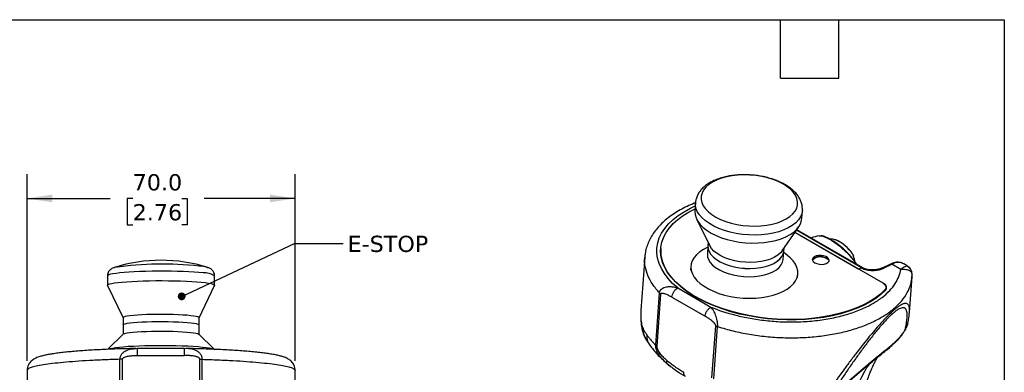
# Model space of a CAD drawing. Header units: millimetres. Extents: x 13 to 546, y 13 to 419.
# Tile 24 of 24: x 289 to 546, y 327 to 419. Entities that reach past the tile are written whole.
import ezdxf

# ---------------------------------------------------------------- set-up
doc = ezdxf.new("R2010")
doc.units = ezdxf.units.MM
doc.header["$LTSCALE"] = 2
doc.linetypes.add('SLD-Solid', pattern=[0])
doc.layers.add('DIMENSIONS', color=140, linetype='SLD-Solid', lineweight=25)
doc.layers.add('TEXT', color=140, linetype='SLD-Solid', lineweight=25)
doc.styles.add('SLDTEXTSTYLE0', font='VERDANA.TTF')
doc.styles.get("Standard").update_dxf_attribs({"font": 'VERDANA.TTF'})
doc.dimstyles.new('SLDDIMSTYLE1', dxfattribs={"dimtxt": 4.316016, "dimasz": 6.604, "dimexe": 0, "dimexo": 0.0625, "dimgap": 1.079004, "dimtad": 0, "dimtih": 1, "dimtoh": 1, "dimrnd": 1e-09, "dimzin": 4, "dimdsep": 46, "dimtxsty": 'SLDTEXTSTYLE0', "dimsah": 1, "dimcen": 0.09, "dimadec": 0, "dimazin": 1, "dimtfac": 1, "dimtofl": 0, "dimtmove": 0, "dimatfit": 3, "dimfxl": 0, "dimfrac": 2, "dimtolj": 1, "dimtzin": 12, "dimarcsym": 0})
doc.dimstyles.new('SLDDIMSTYLE2', dxfattribs={"dimtxt": 0.18, "dimasz": 2.032, "dimexe": 0, "dimexo": 0.0625, "dimgap": 0, "dimtad": 0, "dimtih": 1, "dimtoh": 1, "dimdec": 0, "dimrnd": 1e-09, "dimzin": 0, "dimdsep": 46, "dimtxsty": 'Standard', "dimblk1": 'DOT', "dimblk2": 'DOT', "dimsah": 1, "dimcen": 0.09, "dimadec": 0, "dimazin": 0, "dimtfac": 2.032, "dimtdec": 0, "dimtofl": 0, "dimtmove": 0, "dimatfit": 3, "dimldrblk": 'DOT', "dimfxl": 0, "dimfrac": 2, "dimtolj": 1, "dimtzin": 0, "dimarcsym": 0})

# ---------------------------------------------------------------- blocks, each defined once
blk = doc.blocks.new('_D_5')
at = {"layer": 'DIMENSIONS'}
for p, q in [((290.88, 330.06), (290.88, 378.78)), ((360.88, 330.06), (360.88, 378.78)), ((290.88, 372.43), (312.6, 372.43)), ((318.45, 372.43), (317, 372.43)), ((317, 372.43), (317, 365.57)), ((331.27, 372.43), (332.72, 372.43)), ((332.72, 372.43), (332.72, 365.57)), ((360.88, 372.43), (337.12, 372.43)), ((317, 365.57), (318.45, 365.57)), ((332.72, 365.57), (331.27, 365.57))]:
    blk.add_line(p, q, dxfattribs=at)
for points in [[(290.88, 372.43), (297.49, 371.41), (297.49, 373.44)], [(360.88, 372.43), (354.28, 373.44), (354.28, 371.41)]]:
    blk.add_solid(points, dxfattribs=at)
at = {"layer": 'DIMENSIONS', "char_height": 4.233, "attachment_point": 1, "style": 'SLDTEXTSTYLE0'}
for s, insert in [('70.0', (318.45, 378.77)), ('2.76', (318.45, 370.95))]:
    blk.add_mtext(s, dxfattribs=dict(at, insert=insert))
blk = doc.blocks.new('_Dot')
at = {"color": 0, "linetype": 'ByBlock', "lineweight": -2}
blk.add_line((-0.5, 0), (-1, 0), dxfattribs=at)
at = {"color": 0, "linetype": 'ByBlock', "const_width": 0.5}
blk.add_lwpolyline([(-0.25, 0, 1), (0.25, 0, 1)], format="xyb", close=True, dxfattribs=at)

msp = doc.modelspace()

# ---------------------------------------------------------------- linework, layer by layer
for p, q in [((465.438, 371.291), (465.286, 369.192)), ((493.212, 367.165), (493.364, 369.264)), ((465.752, 366.981), (469.157, 360.113)), ((488.07, 358.74), (492.431, 365.044)), ((491.429, 363.596), (514.333, 350.374)), ((491.429, 363.596), (508.109, 353.967)), ((508.798, 354.296), (491.788, 364.115)), ((509.147, 354.31), (491.895, 364.269)), ((468.709, 360.094), (468.553, 357.946)), ((468.769, 360.895), (468.712, 360.105)), ((456.353, 358.53), (456.343, 358.477)), ((456.375, 359.07), (456.357, 358.178)), ((456.396, 359.367), (456.375, 359.07)), ((468.683, 359.738), (467.534, 359.083)), ((488.351, 356.509), (488.5, 358.568)), ((489.523, 357.487), (488.481, 358.301)), ((488.51, 358.668), (488.567, 359.458)), ((452.188, 357.072), (451.177, 343.146)), ((516.366, 355.299), (514.185, 354.261)), ((514.578, 354.218), (516.759, 355.256)), ((519.092, 353.909), (516.759, 355.256)), ((520.747, 354.845), (519.827, 355.376)), ((313.668, 354.39), (313.835, 354.439)), ((464.238, 354.781), (464.162, 353.745)), ((492.089, 351.718), (492.164, 352.754)), ((508.8, 354.297), (508.109, 353.967)), ((508.798, 354.296), (508.109, 353.967)), ((514.483, 350.288), (508.109, 353.967)), ((520.723, 354.847), (520.745, 354.842)), ((521.98, 352.575), (522.024, 352.379)), ((522.008, 352.577), (522.009, 352.855)), ((311.86, 352.212), (311.86, 349.749)), ((339.86, 349.749), (339.86, 352.212)), ((514.482, 350.282), (514.483, 350.288)), ((521.334, 342.771), (522.005, 352.004)), ((311.872, 349.698), (315.935, 341.263)), ((335.785, 341.263), (339.848, 349.698)), ((455.047, 334.131), (456.035, 347.749)), ((455.412, 333.848), (456.401, 347.466)), ((460.821, 349.052), (469.494, 344.045)), ((514.89, 348.277), (514.909, 348.536)), ((515.189, 348.855), (515.211, 349.152)), ((459.289, 346.683), (467.962, 341.676)), ((521.305, 342.475), (521.329, 342.772)), ((315.935, 341.281), (315.935, 339.433)), ((335.785, 339.479), (335.785, 341.281)), ((315.986, 336.99), (311.999, 333.033)), ((315.948, 339.434), (315.948, 336.952)), ((339.746, 333.034), (335.76, 336.99)), ((335.798, 336.952), (335.798, 339.434)), ((469.739, 325.578), (470.727, 339.196)), ((470.241, 325.36), (471.229, 338.978)), ((452.3, 335.943), (453.707, 333.816)), ((516.703, 334.013), (517.843, 335.09)), ((319.781, 333.235), (318.636, 333.198)), ((318.637, 333.177), (319.299, 333.217)), ((332.022, 333.252), (319.726, 333.252)), ((319.75, 333.197), (319.75, 333.225)), ((332.977, 333.192), (331.983, 333.235)), ((332.015, 333.197), (332.015, 333.225)), ((333.145, 333.183), (332.465, 333.22)), ((315.138, 314.443), (315.139, 330.421)), ((315.752, 314.451), (315.753, 330.43)), ((319.75, 331.426), (332.015, 331.426)), ((336.012, 314.451), (336.012, 330.43)), ((336.626, 314.443), (336.626, 330.421)), ((458.957, 328.54), (458.086, 329.244)), ((290.882, 327.518), (290.882, 324.039)), ((360.882, 324.022), (360.882, 327.518)), ((458.182, 329.155), (458.952, 328.534)), ((502.723, 322.26), (510.04, 328.528)), ((503.147, 322.804), (510.463, 329.072)), ((510.463, 329.072), (510.039, 328.529))]:
    msp.add_line(p, q)
at = {"flags": 128}
for points in [[(480.982, 365.214), (482.54, 365.28), (484.051, 365.451), (485.49, 365.724), (486.834, 366.094), (488.064, 366.555), (489.159, 367.1), (490.101, 367.721), (490.877, 368.407), (491.474, 369.149), (491.882, 369.933), (492.095, 370.749), (492.109, 371.582), (491.926, 372.42), (491.546, 373.25), (490.977, 374.058), (490.227, 374.832), (489.308, 375.56), (488.235, 376.229), (487.024, 376.831), (485.695, 377.354), (484.269, 377.791), (482.767, 378.135), (481.215, 378.381), (479.635, 378.524), (478.054, 378.562), (476.496, 378.495), (474.986, 378.324), (473.547, 378.052), (472.202, 377.682), (470.972, 377.221), (469.878, 376.676), (468.935, 376.055), (468.159, 375.368), (467.563, 374.627), (467.155, 373.842), (466.941, 373.027), (466.927, 372.194), (467.111, 371.356), (467.49, 370.526), (468.059, 369.718), (468.809, 368.944), (469.728, 368.216), (470.801, 367.546), (472.012, 366.945), (473.341, 366.422), (474.767, 365.985), (476.269, 365.641), (477.821, 365.395), (479.401, 365.252), (480.982, 365.214)], [(460.821, 349.052), (459.481, 350.262), (458.318, 351.515), (457.338, 352.803), (456.548, 354.119), (455.954, 355.454), (455.558, 356.798), (455.364, 358.145), (455.372, 359.485), (455.582, 360.81), (455.994, 362.111), (456.604, 363.38), (457.41, 364.609), (458.404, 365.791), (459.582, 366.917), (460.936, 367.981), (462.457, 368.975), (464.135, 369.894), (465.379, 370.481)], [(481.023, 362.881), (479.371, 362.918), (477.718, 363.058), (476.089, 363.3), (474.507, 363.64), (472.993, 364.073), (471.57, 364.592), (470.256, 365.192), (469.07, 365.863), (468.03, 366.596), (467.149, 367.381), (466.441, 368.206), (465.914, 369.061), (465.576, 369.932), (465.433, 370.809), (465.437, 371.284)], [(515.057, 348.445), (513.867, 347.351), (512.503, 346.32), (510.975, 345.359), (509.292, 344.474), (507.466, 343.672), (505.508, 342.957), (503.432, 342.335), (501.25, 341.808), (498.977, 341.381), (496.628, 341.057), (494.218, 340.837), (491.762, 340.723), (489.278, 340.716), (486.78, 340.815), (484.286, 341.02), (481.811, 341.331), (479.372, 341.743), (476.984, 342.256), (474.664, 342.866), (472.425, 343.568), (470.284, 344.359), (468.254, 345.232), (466.347, 346.183), (464.577, 347.205), (462.955, 348.291), (461.492, 349.434), (460.197, 350.628), (459.078, 351.863), (458.143, 353.133), (457.399, 354.428), (456.849, 355.741), (456.497, 357.062), (456.346, 358.384), (456.397, 359.697), (456.649, 360.993), (457.101, 362.264), (457.75, 363.5), (458.591, 364.695), (459.62, 365.841), (460.828, 366.929), (462.21, 367.953), (463.754, 368.907), (465.324, 369.722)], [(514.909, 348.536), (513.724, 347.444), (512.366, 346.415), (510.845, 345.455), (509.169, 344.572), (507.349, 343.771), (505.398, 343.058), (503.328, 342.436), (501.154, 341.91), (498.888, 341.483), (496.545, 341.158), (494.142, 340.938), (491.694, 340.824), (489.216, 340.815), (486.726, 340.914), (484.238, 341.118), (481.77, 341.427), (479.337, 341.838), (476.956, 342.349), (474.642, 342.957), (472.409, 343.657), (470.274, 344.445), (468.249, 345.316), (466.347, 346.264), (464.582, 347.283), (462.965, 348.366), (461.506, 349.507), (460.215, 350.697), (459.099, 351.929), (458.168, 353.196), (457.426, 354.487), (456.878, 355.796), (456.529, 357.114), (456.38, 358.432), (456.432, 359.742), (456.685, 361.034), (457.137, 362.301), (457.785, 363.534), (458.626, 364.725), (459.653, 365.867), (460.861, 366.952), (462.24, 367.972), (463.782, 368.922), (465.324, 369.722)], [(465.286, 369.192), (465.279, 369.086), (465.338, 368.211), (465.593, 367.336), (466.039, 366.472), (466.67, 365.633), (467.478, 364.83), (468.452, 364.073), (469.577, 363.374), (470.837, 362.742), (472.216, 362.187), (473.694, 361.716), (475.249, 361.336), (476.861, 361.051), (478.506, 360.867), (480.161, 360.785), (481.804, 360.807), (483.411, 360.933), (484.959, 361.16), (486.428, 361.486), (487.795, 361.906), (489.043, 362.414), (490.153, 363.002), (491.11, 363.664), (491.9, 364.389), (492.513, 365.167), (492.94, 365.987), (493.174, 366.838), (493.212, 367.165)], [(493.367, 369.299), (493.217, 368.449), (492.872, 367.614), (492.339, 366.816), (491.623, 366.067), (490.736, 365.378), (489.69, 364.756), (488.5, 364.213), (487.182, 363.754), (485.755, 363.388), (484.238, 363.117), (482.654, 362.948), (481.023, 362.881)], [(497.744, 362.68), (498.098, 362.692), (498.168, 362.686)], [(498.168, 362.686), (498.668, 362.586), (499.348, 362.347), (500.119, 361.979), (500.96, 361.493), (501.848, 360.903), (502.759, 360.225), (503.667, 359.477), (504.549, 358.68), (505.38, 357.854), (506.138, 357.024), (506.801, 356.211), (507.352, 355.437), (507.445, 355.293)], [(468.718, 360.194), (468.705, 360.034), (468.769, 359.286), (469.033, 358.541), (469.491, 357.813), (470.136, 357.116), (470.953, 356.466), (471.925, 355.875), (473.034, 355.354), (474.256, 354.916), (475.567, 354.569), (476.939, 354.319), (478.346, 354.173), (479.758, 354.132), (481.147, 354.198), (482.483, 354.37), (483.741, 354.643), (484.895, 355.013), (485.92, 355.471), (486.797, 356.009), (487.507, 356.616), (488.036, 357.278), (488.373, 357.984), (488.507, 358.657)], [(468.712, 360.105), (468.708, 360.044), (468.771, 359.297), (469.035, 358.552), (469.494, 357.824), (470.138, 357.127), (470.955, 356.477), (471.928, 355.885), (473.037, 355.365), (474.259, 354.927), (475.569, 354.58), (476.942, 354.33), (478.349, 354.184), (479.761, 354.143), (481.149, 354.209), (482.486, 354.38), (483.744, 354.654), (484.898, 355.024), (485.923, 355.482), (486.8, 356.02), (487.51, 356.627), (488.038, 357.289), (488.375, 357.995), (488.51, 358.668)], [(488.07, 358.74), (487.624, 358.202), (486.914, 357.595), (486.037, 357.057), (485.012, 356.599), (483.858, 356.229), (482.6, 355.956), (481.264, 355.784), (479.875, 355.718), (478.463, 355.759), (477.056, 355.906), (475.684, 356.155), (474.373, 356.503), (473.151, 356.941), (472.042, 357.461), (471.07, 358.052), (470.253, 358.703), (469.608, 359.399), (469.157, 360.113)], [(488.07, 358.74), (487.624, 358.202), (486.914, 357.595), (486.037, 357.057), (485.012, 356.599), (483.858, 356.229), (482.6, 355.956), (481.264, 355.784), (479.875, 355.718), (478.463, 355.759), (477.056, 355.906), (475.684, 356.155), (474.373, 356.503), (473.151, 356.941), (472.042, 357.461), (471.07, 358.052), (470.253, 358.703), (469.608, 359.399), (469.157, 360.113)], [(465.731, 357.744), (465.073, 356.978), (464.599, 356.168), (464.316, 355.323), (464.228, 354.457), (464.336, 353.581), (464.639, 352.708), (465.132, 351.849), (465.808, 351.018), (466.659, 350.225), (467.671, 349.482), (468.832, 348.799), (470.124, 348.186), (471.529, 347.651), (473.028, 347.202), (474.6, 346.845), (476.222, 346.585), (477.872, 346.426), (479.526, 346.371), (481.162, 346.419), (482.756, 346.57), (484.287, 346.822), (485.732, 347.172), (487.071, 347.614), (488.286, 348.143), (489.359, 348.751), (490.276, 349.429), (491.023, 350.168), (491.59, 350.957), (491.969, 351.787), (492.155, 352.643), (492.144, 353.516), (491.939, 354.392), (491.54, 355.26), (490.954, 356.106), (490.189, 356.92), (489.523, 357.487)], [(467.534, 359.083), (466.564, 358.454), (465.731, 357.744)], [(468.553, 357.946), (468.598, 357.208), (468.844, 356.462), (469.285, 355.731), (469.912, 355.031), (470.714, 354.376), (471.673, 353.779), (472.77, 353.252), (473.982, 352.805), (475.286, 352.449), (476.654, 352.19), (478.059, 352.034), (479.471, 351.983), (480.863, 352.039), (482.206, 352.201), (483.472, 352.465), (484.637, 352.826), (485.675, 353.277), (486.566, 353.808), (487.292, 354.409), (487.839, 355.067), (488.194, 355.769), (488.35, 356.5), (488.351, 356.509)], [(496.6, 355.642), (497.128, 355.411), (497.746, 355.265), (498.4, 355.218), (499.032, 355.275), (499.586, 355.43), (500.012, 355.669), (500.272, 355.972), (500.344, 356.311), (500.221, 356.656), (499.914, 356.977), (499.451, 357.244), (498.871, 357.435), (498.228, 357.532), (497.578, 357.527), (496.978, 357.42), (496.483, 357.221), (496.136, 356.947), (495.968, 356.622), (495.993, 356.277), (496.211, 355.94), (496.6, 355.642)], [(506.479, 357.85), (506.552, 357.717), (506.673, 357.458)], [(495.963, 356.39), (496.114, 356.65), (496.461, 356.924), (496.957, 357.123), (497.556, 357.23), (498.206, 357.235), (498.85, 357.138), (499.429, 356.947), (499.893, 356.679), (500.2, 356.359), (500.315, 356.074)], [(495.979, 356.323), (496.171, 356.577), (496.574, 356.844)], [(336.825, 352.97), (335.719, 353.078), (334.474, 353.174), (333.108, 353.256), (331.641, 353.323), (330.092, 353.375), (328.484, 353.41), (326.839, 353.429), (325.181, 353.431), (323.531, 353.415), (321.915, 353.383), (320.354, 353.334), (318.87, 353.269), (317.485, 353.19), (316.217, 353.096), (315.084, 352.991), (314.102, 352.874), (313.286, 352.748), (312.646, 352.615), (312.192, 352.476), (311.929, 352.333), (311.86, 352.212)], [(337.881, 354.44), (337.952, 354.421), (338.052, 354.39)], [(311.872, 349.698), (311.877, 349.808), (312.055, 349.952), (312.428, 350.093), (312.989, 350.229), (313.73, 350.358), (314.642, 350.479), (315.712, 350.59), (316.923, 350.688), (318.261, 350.774), (319.705, 350.845), (321.235, 350.901), (322.83, 350.94), (324.468, 350.963), (326.126, 350.969), (327.779, 350.958), (329.406, 350.929), (330.983, 350.885), (332.488, 350.824), (333.9, 350.748), (335.199, 350.658), (336.367, 350.555), (337.388, 350.441), (338.246, 350.318), (338.931, 350.186), (339.433, 350.048), (339.743, 349.906), (339.859, 349.762), (339.848, 349.698)], [(514.333, 350.374), (514.635, 350.173), (514.879, 349.952), (515.06, 349.718), (515.172, 349.475), (515.213, 349.229), (515.182, 348.987), (515.079, 348.754), (514.909, 348.536)], [(515.057, 348.445), (515.229, 348.664), (515.332, 348.897), (515.363, 349.14), (515.323, 349.386), (515.211, 349.63), (515.03, 349.865), (514.786, 350.086), (514.483, 350.288)], [(335.785, 341.281), (335.736, 341.368), (335.495, 341.489), (335.057, 341.607), (334.433, 341.717), (333.634, 341.819), (332.676, 341.91), (331.58, 341.988), (330.368, 342.052), (329.063, 342.1), (327.694, 342.132), (326.287, 342.146), (324.872, 342.142), (323.476, 342.121), (322.129, 342.083), (320.858, 342.029), (319.689, 341.959), (318.646, 341.875), (317.749, 341.78), (317.018, 341.674), (316.466, 341.561), (316.106, 341.441), (315.944, 341.319), (315.935, 341.281)], [(335.785, 341.281), (335.736, 341.368), (335.495, 341.489), (335.057, 341.607), (334.433, 341.717), (333.634, 341.819), (332.676, 341.91), (331.58, 341.988), (330.368, 342.052), (329.063, 342.1), (327.694, 342.132), (326.287, 342.146), (324.872, 342.142), (323.476, 342.121), (322.129, 342.083), (320.858, 342.029), (319.689, 341.959), (318.646, 341.875), (317.749, 341.78), (317.018, 341.674), (316.466, 341.561), (316.106, 341.441), (315.944, 341.319), (315.935, 341.281)], [(315.948, 339.389), (315.944, 339.47), (316.106, 339.593), (316.466, 339.712), (317.018, 339.826), (317.749, 339.932), (318.646, 340.027), (319.689, 340.11), (320.858, 340.18), (322.129, 340.235), (323.476, 340.273), (324.872, 340.294), (326.287, 340.297), (327.694, 340.283), (329.063, 340.252), (330.368, 340.204), (331.58, 340.14), (332.676, 340.062), (333.634, 339.971), (334.433, 339.869), (335.057, 339.758), (335.495, 339.641), (335.736, 339.519), (335.785, 339.433)], [(315.948, 339.434), (315.957, 339.472), (316.119, 339.594), (316.479, 339.714), (317.031, 339.827), (317.762, 339.933), (318.659, 340.028), (319.702, 340.112), (320.871, 340.182), (322.142, 340.236), (323.489, 340.274), (324.885, 340.295), (326.3, 340.299), (327.707, 340.285), (329.076, 340.253), (330.381, 340.205), (331.593, 340.141), (332.689, 340.063), (333.647, 339.972), (334.446, 339.87), (335.07, 339.76), (335.507, 339.642), (335.749, 339.521), (335.798, 339.434)], [(315.986, 336.99), (316.095, 337.063), (316.437, 337.182)], [(316.437, 337.182), (316.972, 337.297), (317.687, 337.403), (318.569, 337.5), (319.6, 337.584), (320.758, 337.655), (322.02, 337.711), (323.361, 337.751), (324.753, 337.773), (326.168, 337.779), (327.577, 337.766), (328.951, 337.736), (330.263, 337.69), (331.485, 337.627), (332.593, 337.551), (333.564, 337.461), (334.378, 337.36), (335.02, 337.25), (335.475, 337.133), (335.735, 337.012), (335.76, 336.99)], [(312.563, 333.233), (313.17, 333.367), (313.956, 333.495), (314.908, 333.613), (316.015, 333.721), (317.26, 333.816), (318.625, 333.898), (320.093, 333.966), (321.642, 334.018), (323.25, 334.053), (324.895, 334.072), (326.553, 334.073), (328.202, 334.058), (329.819, 334.025), (331.38, 333.976), (332.864, 333.912), (334.249, 333.832), (335.517, 333.739), (336.65, 333.633), (337.631, 333.517), (338.447, 333.391), (339.087, 333.258), (339.541, 333.119), (339.804, 332.976), (339.819, 332.961)]]:
    msp.add_lwpolyline(points, dxfattribs=at)
for centre, radius, start, end in [((499.226, 353.806), 8.998, 99.48314, 113.14641), ((490.25, 343.787), 20.745, 35.94747, 60.45603), ((498.481, 352.904), 9.404, 31.735, 67.74607), ((325.86, 316.409), 39.89, 72.20328, 107.79672), ((326.228, 264.104), 91.181, 84.00258, 97.81194), ((498.017, 353.716), 3.445, 51.47755, 114.77104), ((497.96, 352.887), 4.347, 80.63243, 105.00252), ((516.522, 354.91), 0.419, 55.61587, 111.88753), ((518.405, 352.45), 3.254, 64.0696, 120.38233), ((334.395, 339.723), 15.125, 76.6768, 84.84275), ((337.176, 347.922), 5.06, 57.96126, 93.96847), ((508.989, 353.954), 0.392, 68.88092, 119.18321), ((514.276, 348.935), 0.917, 326.2597, 355.01952), ((514.376, 348.741), 0.882, 356.24047, 20.31775)]:
    msp.add_arc(centre, radius, start, end)
for points, knots in [([(493.364, 369.313), (493.369, 369.622), (493.38, 370.252), (493.18, 371.195), (492.826, 372.122), (492.307, 373.018), (491.628, 373.88), (490.789, 374.7), (489.795, 375.467), (488.662, 376.168), (487.411, 376.791), (486.062, 377.33), (484.636, 377.779), (483.149, 378.136), (481.619, 378.398), (480.065, 378.564), (478.503, 378.632), (476.952, 378.602), (475.429, 378.471), (473.951, 378.242), (472.534, 377.912), (471.194, 377.483), (469.946, 376.954), (468.808, 376.324), (467.8, 375.594), (466.974, 374.799), (466.311, 373.934), (465.828, 373.019), (465.525, 372.116), (465.475, 371.529), (465.454, 371.28)], [0, 0, 0, 0, 0.0310528, 0.0633375, 0.0959808, 0.1295287, 0.1643102, 0.2003349, 0.2372923, 0.2747278, 0.3122245, 0.349585, 0.3867709, 0.4238008, 0.4607163, 0.4975673, 0.5344055, 0.5712759, 0.6082238, 0.645306, 0.6825815, 0.7201062, 0.7579201, 0.7960121, 0.8342131, 0.8720595, 0.9051992, 0.9407385, 0.9748618, 1, 1, 1, 1]), ([(465.454, 371.282), (465.345, 371.243), (464.565, 370.958), (463.216, 370.343), (461.425, 369.432), (459.769, 368.426), (458.246, 367.338), (456.873, 366.171), (455.66, 364.931), (454.617, 363.628), (453.753, 362.272), (453.071, 360.876), (452.581, 359.452), (452.287, 358.183), (452.231, 357.387), (452.209, 357.078)], [0, 0, 0, 0, 0.0141247, 0.101153, 0.1883945, 0.2757851, 0.3631518, 0.4502399, 0.5367172, 0.6221976, 0.7063246, 0.7888799, 0.8698641, 0.9495117, 1, 1, 1, 1]), ([(500.387, 361.913), (500.281, 361.972), (499.908, 362.182), (499.324, 362.426), (498.726, 362.633), (498.404, 362.661), (498.28, 362.672)], [0, 0, 0, 0, 0.1288459, 0.4578622, 0.7922572, 1, 1, 1, 1]), ([(502.063, 361.598), (501.758, 361.676), (501.268, 361.802), (500.763, 361.834), (500.573, 361.846)], [0, 0, 0, 0, 0.62330004, 1, 1, 1, 1]), ([(506.524, 357.78), (506.47, 357.877), (506.307, 358.169), (505.948, 358.663), (505.43, 359.258), (504.855, 359.826), (504.245, 360.351), (503.62, 360.82), (503, 361.203), (502.545, 361.45), (502.293, 361.517), (502.236, 361.532)], [0, 0, 0, 0, 0.0676951, 0.2042803, 0.3328371, 0.4574978, 0.5810188, 0.7049562, 0.8307247, 0.9612547, 1, 1, 1, 1]), ([(507.071, 356.045), (507.051, 356.161), (506.981, 356.577), (506.837, 357.061), (506.684, 357.412), (506.653, 357.484)], [0, 0, 0, 0, 0.2349449, 0.8415834, 1, 1, 1, 1]), ([(456.035, 347.749), (455.41, 348.485), (454.159, 349.957), (452.927, 352.268), (452.267, 354.603), (452.044, 356.221), (452.196, 357.031), (452.204, 357.077)], [0, 0, 0, 0, 0.2463124, 0.4926248, 0.7389372, 0.9852496, 1, 1, 1, 1]), ([(507.564, 355.224), (507.557, 355.237), (507.441, 355.444), (507.284, 355.67), (507.137, 355.88)], [0, 0, 0, 0, 0.0656512, 1, 1, 1, 1]), ([(519.794, 355.37), (519.667, 355.444), (519.334, 355.637), (518.712, 355.77), (517.968, 355.784), (517.179, 355.642), (516.642, 355.416), (516.366, 355.299)], [0, 0, 0, 0, 0.1310599, 0.3407056, 0.5519609, 0.7693096, 1, 1, 1, 1]), ([(313.916, 354.46), (313.752, 354.414), (313.455, 354.328), (313.044, 354.142), (312.66, 353.887), (312.318, 353.554), (312.037, 353.102), (311.872, 352.634), (311.877, 352.328), (311.879, 352.215)], [0, 0, 0, 0, 0.2334619, 0.4236282, 0.5509998, 0.6750669, 0.7992892, 0.9250492, 1, 1, 1, 1]), ([(339.84, 352.214), (339.844, 352.306), (339.856, 352.592), (339.711, 353.036), (339.458, 353.479), (339.148, 353.81), (338.828, 354.049), (338.498, 354.225), (338.162, 354.361), (337.922, 354.427), (337.796, 354.461)], [0, 0, 0, 0, 0.0609458, 0.1872197, 0.3031617, 0.4158482, 0.5320316, 0.6619719, 0.8243391, 1, 1, 1, 1]), ([(469.494, 344.045), (471.396, 343.274), (473.556, 342.554), (477.154, 341.646), (478.411, 341.373), (481.027, 340.9), (482.385, 340.7), (485.173, 340.392), (486.605, 340.283), (489.505, 340.167), (490.974, 340.161), (493.908, 340.26), (495.373, 340.365), (498.253, 340.688), (499.669, 340.906), (502.407, 341.451), (503.729, 341.777), (506.241, 342.527), (507.431, 342.95), (509.65, 343.875), (510.679, 344.378), (512.557, 345.444), (513.407, 346.007), (514.922, 347.171), (515.587, 347.773), (516.737, 348.995), (517.221, 349.615), (518.423, 351.477), (518.888, 352.719), (519.092, 353.909)], [0, 0, 0, 0, 0.125, 0.125, 0.1875, 0.1875, 0.25, 0.25, 0.3125, 0.3125, 0.375, 0.375, 0.4375, 0.4375, 0.5, 0.5, 0.5625, 0.5625, 0.625, 0.625, 0.6875, 0.6875, 0.75, 0.75, 0.8125, 0.8125, 0.875, 0.875, 1, 1, 1, 1]), ([(508.8, 354.297), (508.862, 354.318), (508.985, 354.36), (509.107, 354.352), (509.146, 354.312), (509.148, 354.309)], [0, 0, 0, 0, 0.4864369, 0.9728746, 1, 1, 1, 1]), ([(508.8, 354.297), (508.849, 354.27), (508.946, 354.216), (509.151, 354.115), (509.539, 353.956), (510.153, 353.778), (510.946, 353.654), (511.754, 353.617), (512.545, 353.662), (513.152, 353.758), (513.622, 353.868), (514.004, 353.981), (514.33, 354.103), (514.521, 354.192), (514.578, 354.218)], [0, 0, 0, 0, 0.0312723, 0.06252538, 0.12504796, 0.24985413, 0.37429008, 0.49980978, 0.62494973, 0.74992366, 0.80398187, 0.87498944, 0.96298156, 1, 1, 1, 1]), ([(514.207, 354.272), (513.776, 354.107), (513.145, 353.866), (512.109, 353.752), (511.367, 353.744), (510.666, 353.812), (510.045, 353.942), (509.52, 354.115), (509.254, 354.257), (509.126, 354.325)], [0, 0, 0, 0, 0.2981592, 0.4364568, 0.5665505, 0.6880917, 0.8008436, 0.9047652, 1, 1, 1, 1]), ([(514.578, 354.218), (514.502, 354.252), (514.359, 354.318), (514.24, 354.274), (514.183, 354.254)], [0, 0, 0, 0, 0.5264423, 1, 1, 1, 1]), ([(520.473, 354.804), (520.375, 354.741), (520.189, 354.655), (519.825, 354.442), (519.69, 354.357), (519.402, 354.157), (519.25, 354.042), (519.092, 353.909)], [0, 0, 0, 0, 0.5, 0.5, 0.75, 0.75, 1, 1, 1, 1]), ([(519.092, 353.909), (519.527, 353.94), (520.376, 353.999), (521.349, 353.615), (521.917, 353.104), (521.962, 352.725), (521.98, 352.575)], [0, 0, 0, 0, 0.2887922, 0.5650609, 0.827965, 1, 1, 1, 1]), ([(520.473, 354.804), (520.533, 354.836), (520.628, 354.886), (520.697, 354.858), (520.723, 354.847)], [0, 0, 0, 0, 0.6246897, 1, 1, 1, 1]), ([(521.984, 352.829), (521.979, 352.926), (521.96, 353.284), (521.673, 353.856), (521.165, 354.457), (520.7, 354.69), (520.473, 354.804)], [0, 0, 0, 0, 0.1121755, 0.4129543, 0.7137335, 1, 1, 1, 1]), ([(522.011, 352.823), (521.965, 353.068), (521.872, 353.567), (521.493, 354.208), (521.091, 354.647), (520.8, 354.792), (520.716, 354.834)], [0, 0, 0, 0, 0.2860869, 0.5819529, 0.8792985, 1, 1, 1, 1]), ([(522.001, 352.013), (522.004, 352.035), (522.023, 352.174), (522.023, 352.315), (522.023, 352.434)], [0, 0, 0, 0, 0.1565859, 1, 1, 1, 1]), ([(471.229, 338.978), (472.566, 338.58), (475.24, 337.785), (479.51, 336.927), (483.882, 336.333), (488.31, 336.035), (492.718, 336.031), (497.037, 336.324), (501.196, 336.907), (505.13, 337.773), (508.775, 338.907), (512.074, 340.291), (514.973, 341.903), (517.426, 343.716), (519.398, 345.703), (520.838, 347.832), (521.745, 349.946), (521.898, 351.366), (521.968, 352.015)], [0, 0, 0, 0, 0.0631241, 0.1262482, 0.1893723, 0.2524964, 0.3156205, 0.3787446, 0.4418687, 0.5049928, 0.5681169, 0.631241, 0.6943651, 0.7574892, 0.8206134, 0.8837375, 0.9468616, 1, 1, 1, 1]), ([(456.035, 347.749), (456.04, 347.789), (456.049, 347.869), (456.074, 347.987), (456.107, 348.101), (456.149, 348.212), (456.199, 348.318), (456.257, 348.42), (456.323, 348.518), (456.396, 348.611), (456.477, 348.699), (456.565, 348.782), (456.788, 348.965), (457.221, 349.198), (457.804, 349.348), (458.335, 349.405), (458.781, 349.412), (459.257, 349.381), (459.758, 349.311), (460.284, 349.204), (460.639, 349.103), (460.821, 349.052)], [0, 0, 0, 0, 0.022706, 0.0452848, 0.0677805, 0.0902371, 0.1126988, 0.1352094, 0.1578116, 0.1805473, 0.2034571, 0.2265799, 0.2499528, 0.3682508, 0.4998488, 0.5729244, 0.6500361, 0.7312668, 0.8166622, 0.9062405, 1, 1, 1, 1]), ([(456.401, 347.466), (456.408, 347.561), (456.461, 347.628), (456.62, 347.703), (456.723, 347.713), (456.949, 347.701), (457.072, 347.679), (457.327, 347.614), (457.46, 347.571), (457.864, 347.421), (458.144, 347.294), (458.711, 347.009), (458.999, 346.851), (459.289, 346.683)], [0, 0, 0, 0, 0.125, 0.125, 0.25, 0.25, 0.375, 0.375, 0.5, 0.5, 0.75, 0.75, 1, 1, 1, 1]), ([(459.289, 346.683), (459.304, 346.883), (459.35, 347.114), (459.517, 347.597), (459.639, 347.849), (459.939, 348.312), (460.115, 348.521), (460.474, 348.851), (460.655, 348.973), (460.821, 349.052)], [0, 0, 0, 0, 0.25, 0.25, 0.5, 0.5, 0.75, 0.75, 1, 1, 1, 1]), ([(521.329, 342.772), (521.336, 342.854), (521.363, 343.153), (521.354, 343.592), (521.295, 344.072), (521.173, 344.456), (520.988, 344.745), (520.737, 344.931), (520.424, 345.011), (520.075, 344.987), (519.705, 344.882), (519.33, 344.721), (518.851, 344.459), (518.243, 344.052), (517.463, 343.438), (516.59, 342.666), (515.64, 341.749), (514.63, 340.703), (513.502, 339.472), (512.227, 338.013), (510.801, 336.309), (509.286, 334.432), (507.683, 332.382), (506.034, 330.212), (504.395, 328.001), (502.781, 325.782), (501.736, 324.314), (501.204, 323.566)], [0, 0, 0, 0, 0.0161897, 0.0587834, 0.0992644, 0.1377102, 0.1763476, 0.2130825, 0.2480593, 0.2814452, 0.3068229, 0.3314686, 0.3554988, 0.3906547, 0.4251653, 0.4609981, 0.4971165, 0.5323294, 0.5690695, 0.6138364, 0.6615777, 0.7127061, 0.7670811, 0.8255355, 0.8843744, 0.9410316, 1, 1, 1, 1]), ([(451.191, 343.32), (451.157, 342.672), (451.091, 341.396), (451.255, 339.434), (451.612, 337.504), (452.07, 336.466), (452.302, 335.94)], [0, 0, 0, 0, 0.254289, 0.5012661, 0.7471511, 1, 1, 1, 1]), ([(451.183, 343.146), (451.172, 343.001), (451.143, 342.633), (451.135, 341.928), (451.165, 341.154), (451.245, 340.337), (451.357, 339.633), (451.52, 338.947), (451.665, 338.606), (451.739, 338.431)], [0, 0, 0, 0, 0.0880879, 0.2230899, 0.4155445, 0.5440925, 0.7050036, 0.8489749, 1, 1, 1, 1]), ([(467.962, 341.676), (467.978, 341.899), (468.031, 342.138), (468.202, 342.616), (468.32, 342.854), (468.604, 343.293), (468.769, 343.493), (469.122, 343.826), (469.31, 343.958), (469.494, 344.045)], [0, 0, 0, 0, 0.25, 0.25, 0.5, 0.5, 0.75, 0.75, 1, 1, 1, 1]), ([(471.229, 338.978), (471.231, 339.012), (471.235, 339.085), (471.241, 339.204), (471.242, 339.352), (471.236, 339.526), (471.224, 339.697), (471.211, 339.894), (471.187, 340.094), (471.153, 340.316), (471.082, 340.713), (470.943, 341.288), (470.716, 341.974), (470.45, 342.593), (470.182, 343.097), (469.86, 343.594), (469.635, 343.872), (469.494, 344.045)], [0, 0, 0, 0, 0.0187581, 0.0396255, 0.0625103, 0.0938945, 0.125011, 0.1449099, 0.187514, 0.2191125, 0.2500623, 0.3763566, 0.5000654, 0.619894, 0.7500755, 0.8441385, 1, 1, 1, 1]), ([(520.276, 338.506), (520.303, 338.628), (520.356, 338.869), (520.427, 339.22), (520.491, 339.557), (520.568, 340.001), (520.647, 340.533), (520.726, 341.26), (520.756, 341.96), (520.713, 342.608), (520.585, 343.217), (520.287, 343.746), (519.768, 343.938), (519.174, 343.83), (518.633, 343.599), (517.989, 343.201), (517.247, 342.632), (516.419, 341.894), (515.522, 341.006), (514.578, 339.993), (513.282, 338.516), (511.627, 336.491), (509.666, 333.929), (507.746, 331.301), (506.192, 329.095), (504.969, 327.32), (504.069, 325.996), (503.17, 324.658), (502.584, 323.772), (502.285, 323.321)], [0, 0, 0, 0, 0.0161696, 0.032066, 0.0476915, 0.0630488, 0.0949869, 0.1260074, 0.1762988, 0.2139682, 0.2515812, 0.3140943, 0.3763473, 0.4074022, 0.4383725, 0.4692876, 0.5001517, 0.5310141, 0.5619046, 0.5928452, 0.623871, 0.6860596, 0.7485253, 0.8111871, 0.874025, 0.9050114, 0.9369645, 0.9679156, 1, 1, 1, 1]), ([(520.829, 339.617), (520.997, 340.382), (521.223, 341.414), (521.263, 342.258), (521.273, 342.476)], [0, 0, 0, 0, 0.74212951, 1, 1, 1, 1]), ([(470.727, 339.196), (470.728, 339.219), (470.728, 339.245), (470.72, 339.298), (470.714, 339.327), (470.697, 339.383), (470.68, 339.426), (470.659, 339.471), (470.644, 339.502), (470.635, 339.52), (470.595, 339.59), (470.539, 339.678), (470.455, 339.787), (470.409, 339.843), (470.389, 339.867), (470.375, 339.883), (470.367, 339.893), (470.312, 339.956), (470.232, 340.041), (470.129, 340.143), (470.074, 340.195), (470.05, 340.217), (470.034, 340.232), (470.025, 340.24), (469.96, 340.299), (469.869, 340.379), (469.756, 340.474), (469.697, 340.521), (469.671, 340.542), (469.654, 340.555), (469.645, 340.563), (469.517, 340.664), (469.326, 340.807), (469.08, 340.979), (468.951, 341.065), (468.886, 341.109), (468.858, 341.127), (468.839, 341.14), (468.828, 341.147), (468.561, 341.321), (468.275, 341.495), (467.962, 341.676)], [0, 0, 0, 0, 0.03125, 0.03125, 0.0625, 0.0625, 0.09375, 0.109375, 0.109375, 0.125, 0.125, 0.1875, 0.21875, 0.234375, 0.2421875, 0.2421875, 0.25, 0.25, 0.3125, 0.34375, 0.359375, 0.3671875, 0.3671875, 0.375, 0.375, 0.4375, 0.46875, 0.484375, 0.4921875, 0.4921875, 0.5, 0.5, 0.625, 0.6875, 0.71875, 0.734375, 0.7421875, 0.7421875, 0.75, 0.75, 1, 1, 1, 1]), ([(517.817, 335.065), (518.139, 335.384), (518.615, 335.857), (519.284, 336.673), (519.762, 337.33), (520.179, 338), (520.604, 338.809), (520.747, 339.309), (520.839, 339.633)], [0, 0, 0, 0, 0.2688704, 0.397697, 0.5256056, 0.6524255, 0.7754282, 1, 1, 1, 1]), ([(520.794, 339.622), (520.783, 339.512), (520.741, 339.097), (520.473, 338.757), (520.276, 338.506)], [0, 0, 0, 0, 0.2647979, 1, 1, 1, 1]), ([(451.739, 338.431), (451.77, 338.369), (451.844, 338.222), (451.983, 337.97), (452.164, 337.671), (452.399, 337.31), (452.586, 337.053), (452.691, 336.908)], [0, 0, 0, 0, 0.12191045, 0.28857679, 0.49999831, 0.71785761, 1, 1, 1, 1]), ([(451.739, 338.431), (451.755, 337.909), (451.783, 337.025), (452.19, 336.263), (452.357, 335.951)], [0, 0, 0, 0, 0.5910977, 1, 1, 1, 1]), ([(452.691, 336.908), (452.744, 336.835), (452.851, 336.69), (453.02, 336.469), (453.193, 336.246), (453.372, 336.023), (453.555, 335.798), (453.788, 335.518), (454.1, 335.151), (454.528, 334.669), (454.865, 334.32), (455.047, 334.131)], [0, 0, 0, 0, 0.0855412, 0.1701887, 0.2539501, 0.3368334, 0.4188468, 0.4999987, 0.6382598, 0.8049208, 1, 1, 1, 1]), ([(452.691, 336.908), (452.73, 336.318), (452.805, 335.173), (453.431, 334.267), (453.734, 333.828)], [0, 0, 0, 0, 0.5164358, 1, 1, 1, 1]), ([(518.129, 335.508), (518.354, 335.722), (518.585, 335.958), (519.048, 336.475), (519.281, 336.757), (519.596, 337.188), (519.695, 337.332), (519.874, 337.611), (519.954, 337.747), (520.156, 338.126), (520.24, 338.34), (520.276, 338.506)], [0, 0, 0, 0, 0.25, 0.25, 0.5, 0.5, 0.625, 0.625, 0.75, 0.75, 1, 1, 1, 1]), ([(514.935, 332.717), (515.267, 332.97), (515.601, 333.229), (516.293, 333.803), (516.653, 334.12), (517.028, 334.468)], [0, 0, 0, 0, 0.5, 0.5, 1, 1, 1, 1]), ([(516.703, 334.031), (516.738, 334.059), (516.879, 334.173), (516.964, 334.341), (517.028, 334.468)], [0, 0, 0, 0, 0.2459851, 1, 1, 1, 1]), ([(517.832, 335.091), (517.847, 335.102), (517.985, 335.202), (518.061, 335.364), (518.129, 335.508)], [0, 0, 0, 0, 0.1121382, 1, 1, 1, 1]), ([(319.298, 333.248), (319.156, 333.245), (318.232, 333.229), (316.549, 333.189), (314.279, 333.122), (312.072, 333.04), (309.936, 332.943), (307.884, 332.833), (305.926, 332.709), (304.07, 332.572), (302.326, 332.423), (300.701, 332.261), (299.199, 332.087), (297.824, 331.9), (296.574, 331.698), (295.441, 331.475), (294.396, 331.215), (293.566, 330.94), (292.898, 330.632), (292.402, 330.332), (291.96, 329.978), (291.551, 329.531), (291.199, 328.977), (290.968, 328.325), (290.861, 327.814), (290.888, 327.548), (290.891, 327.517)], [0, 0, 0, 0, 0.0094953, 0.0618962, 0.1143251, 0.1667874, 0.2192953, 0.2718642, 0.3245146, 0.3772749, 0.4301855, 0.4833065, 0.5367309, 0.5906113, 0.6452158, 0.70106, 0.7592783, 0.8229157, 0.86023, 0.888069, 0.9124948, 0.9347113, 0.955888, 0.9766784, 0.9973715, 1, 1, 1, 1]), ([(315.139, 330.421), (315.17, 330.684), (315.233, 331.214), (315.628, 331.874), (316.174, 332.396), (316.999, 332.87), (317.845, 333.149), (318.472, 333.171), (318.637, 333.177)], [0, 0, 0, 0, 0.1518896, 0.3064294, 0.4521398, 0.6142321, 0.8986237, 1, 1, 1, 1]), ([(319.75, 331.426), (319.75, 331.685), (319.75, 332.203), (319.75, 332.813), (319.75, 333.169), (319.75, 333.191), (319.75, 333.197)], [0, 0, 0, 0, 0.2900054, 0.5800109, 0.8700163, 1, 1, 1, 1]), ([(332.015, 331.426), (332.015, 331.685), (332.015, 332.203), (332.015, 332.813), (332.015, 333.169), (332.015, 333.191), (332.015, 333.197)], [0, 0, 0, 0, 0.290109, 0.580218, 0.8703269, 1, 1, 1, 1]), ([(360.86, 327.519), (360.866, 327.616), (360.887, 327.961), (360.74, 328.531), (360.47, 329.15), (360.112, 329.654), (359.718, 330.053), (359.296, 330.375), (358.829, 330.65), (358.261, 330.91), (357.518, 331.169), (356.585, 331.415), (355.448, 331.651), (354.191, 331.863), (352.78, 332.06), (351.262, 332.24), (349.629, 332.405), (347.883, 332.557), (346.028, 332.696), (344.071, 332.821), (342.022, 332.933), (339.89, 333.031), (337.685, 333.115), (335.418, 333.184), (333.669, 333.226), (332.676, 333.244), (332.466, 333.247)], [0, 0, 0, 0, 0.0084382, 0.0298583, 0.0504456, 0.0709576, 0.0922715, 0.1156257, 0.1429242, 0.1773366, 0.2251252, 0.2858171, 0.3411301, 0.3996555, 0.4555214, 0.5100562, 0.5638558, 0.6172063, 0.6702637, 0.7231211, 0.7758373, 0.8284517, 0.8809915, 0.9334764, 0.9859213, 1, 1, 1, 1]), ([(336.626, 330.421), (336.596, 330.691), (336.538, 331.217), (336.13, 331.879), (335.596, 332.389), (334.743, 332.884), (333.906, 333.157), (333.275, 333.179), (333.145, 333.183)], [0, 0, 0, 0, 0.1562962, 0.3045504, 0.4576456, 0.6103282, 0.9202829, 1, 1, 1, 1]), ([(453.686, 333.842), (454.334, 333.044), (455.611, 331.473), (457.296, 329.96), (458.126, 329.216)], [0, 0, 0, 0, 0.5078813, 1, 1, 1, 1]), ([(458.086, 329.243), (457.989, 329.329), (457.808, 329.489), (457.452, 329.82), (456.847, 330.417), (456.178, 331.196), (455.62, 332.056), (455.337, 332.632), (455.175, 333.092), (455.101, 333.39), (455.063, 333.624), (455.046, 333.788), (455.041, 333.954), (455.044, 334.066), (455.046, 334.131)], [0, 0, 0, 0, 0.06730218, 0.12504404, 0.25006451, 0.49981241, 0.63116263, 0.74990995, 0.81318569, 0.8749546, 0.90744909, 0.93748091, 0.96337083, 1, 1, 1, 1]), ([(458.009, 330.063), (457.869, 330.185), (457.729, 330.308), (457.453, 330.563), (457.316, 330.693), (456.909, 331.098), (456.643, 331.383), (456.267, 331.847), (456.146, 332.008), (455.916, 332.345), (455.808, 332.521), (455.618, 332.89), (455.536, 333.084), (455.454, 333.377), (455.433, 333.475), (455.409, 333.667), (455.407, 333.76), (455.412, 333.848)], [0, 0, 0, 0, 0.125, 0.125, 0.25, 0.25, 0.5, 0.5, 0.625, 0.625, 0.75, 0.75, 0.875, 0.875, 0.9375, 0.9375, 1, 1, 1, 1]), ([(510.016, 328.508), (510.442, 328.871), (511.373, 329.663), (512.839, 330.871), (513.854, 331.659), (514.397, 332.08)], [0, 0, 0, 0, 0.2816051, 0.6151529, 1, 1, 1, 1]), ([(510.463, 329.072), (510.656, 329.237), (511.043, 329.567), (511.807, 330.211), (512.751, 330.994), (513.676, 331.739), (514.401, 332.308), (514.757, 332.581), (514.935, 332.717)], [0, 0, 0, 0, 0.1250009, 0.2500019, 0.4999982, 0.7499982, 0.874998, 1, 1, 1, 1]), ([(514.349, 332.043), (514.717, 332.324), (515.464, 332.896), (516.301, 333.651), (516.726, 334.034)], [0, 0, 0, 0, 0.49188153, 1, 1, 1, 1]), ([(514.361, 332.074), (514.451, 332.139), (514.684, 332.309), (514.839, 332.562), (514.935, 332.717)], [0, 0, 0, 0, 0.3841539, 1, 1, 1, 1]), ([(315.139, 330.421), (313.75, 330.377), (310.973, 330.289), (307.092, 330.101), (303.5, 329.874), (300.268, 329.609), (297.445, 329.311), (295.078, 328.983), (293.2, 328.633), (291.857, 328.265), (291.027, 327.891), (290.939, 327.64), (290.896, 327.518)], [0, 0, 0, 0, 0.1005236, 0.20104719, 0.30157079, 0.40209438, 0.50261798, 0.60314157, 0.70366517, 0.80418877, 0.90471236, 1, 1, 1, 1]), ([(315.753, 330.43), (315.753, 330.542), (315.818, 330.652), (316.026, 330.839), (316.165, 330.918), (316.473, 331.051), (316.642, 331.106), (316.995, 331.199), (317.179, 331.236), (317.743, 331.331), (318.135, 331.369), (318.933, 331.417), (319.339, 331.426), (319.75, 331.426)], [0, 0, 0, 0, 0.125, 0.125, 0.25, 0.25, 0.375, 0.375, 0.5, 0.5, 0.75, 0.75, 1, 1, 1, 1]), ([(336.012, 330.43), (336.012, 330.458), (336.008, 330.485), (335.993, 330.54), (335.981, 330.569), (335.952, 330.621), (335.926, 330.659), (335.893, 330.696), (335.869, 330.721), (335.855, 330.735), (335.795, 330.789), (335.709, 330.851), (335.585, 330.919), (335.517, 330.952), (335.487, 330.966), (335.466, 330.976), (335.454, 330.981), (335.374, 331.016), (335.257, 331.06), (335.107, 331.108), (335.027, 331.13), (334.993, 331.14), (334.969, 331.146), (334.956, 331.15), (334.862, 331.174), (334.731, 331.205), (334.568, 331.238), (334.483, 331.253), (334.447, 331.259), (334.422, 331.264), (334.408, 331.266), (334.226, 331.297), (333.951, 331.334), (333.601, 331.367), (333.418, 331.381), (333.325, 331.387), (333.284, 331.39), (333.257, 331.391), (333.242, 331.392), (332.863, 331.415), (332.458, 331.426), (332.015, 331.426)], [0, 0, 0, 0, 0.03125, 0.03125, 0.0625, 0.0625, 0.09375, 0.109375, 0.109375, 0.125, 0.125, 0.1875, 0.21875, 0.234375, 0.2421875, 0.2421875, 0.25, 0.25, 0.3125, 0.34375, 0.359375, 0.3671875, 0.3671875, 0.375, 0.375, 0.4375, 0.46875, 0.484375, 0.4921875, 0.4921875, 0.5, 0.5, 0.625, 0.6875, 0.71875, 0.734375, 0.7421875, 0.7421875, 0.75, 0.75, 1, 1, 1, 1]), ([(336.626, 330.421), (338.014, 330.377), (340.791, 330.289), (344.672, 330.101), (348.265, 329.874), (351.496, 329.609), (354.319, 329.311), (356.686, 328.983), (358.564, 328.633), (359.907, 328.265), (360.737, 327.891), (360.825, 327.64), (360.868, 327.518)], [0, 0, 0, 0, 0.1005236, 0.20104719, 0.30157079, 0.40209438, 0.50261798, 0.60314157, 0.70366517, 0.80418877, 0.90471236, 1, 1, 1, 1]), ([(458.086, 329.243), (458.011, 329.321), (457.962, 329.434), (457.936, 329.717), (457.958, 329.886), (458.009, 330.063)], [0, 0, 0, 0, 0.5, 0.5, 1, 1, 1, 1]), ([(462.381, 327.034), (462.305, 327.078), (462.119, 327.186), (461.748, 327.406), (461.269, 327.7), (460.716, 328.053), (460.165, 328.421), (459.617, 328.802), (459.074, 329.2), (458.614, 329.559), (458.26, 329.849), (458.085, 329.999), (458.009, 330.063)], [0, 0, 0, 0, 0.0514919, 0.1256646, 0.2512658, 0.3767379, 0.5020252, 0.6271426, 0.7519667, 0.8762925, 0.9468038, 1, 1, 1, 1]), ([(458.064, 329.262), (458.837, 328.645), (460.372, 327.419), (461.955, 326.477), (462.741, 326.009)], [0, 0, 0, 0, 0.5034325, 1, 1, 1, 1]), ([(505.525, 315.032), (505.605, 315.508), (505.768, 316.465), (506.071, 317.878), (506.423, 319.283), (506.828, 320.674), (507.286, 322.049), (507.9, 323.679), (508.781, 325.659), (509.802, 327.638), (510.602, 328.815), (510.906, 329.262)], [0, 0, 0, 0, 0.0890703, 0.1792479, 0.2705341, 0.3629302, 0.4564377, 0.5510577, 0.7037524, 0.8874075, 1, 1, 1, 1]), ([(508.938, 318.606), (509.067, 319.458), (509.305, 321.037), (509.788, 323.102), (510.262, 324.748), (510.697, 326.027), (511.041, 326.927), (511.303, 327.561), (511.493, 327.999), (511.689, 328.432), (511.986, 329.059), (512.447, 329.97), (512.866, 330.672), (513.098, 331.061)], [0, 0, 0, 0, 0.17570402, 0.32566041, 0.45018575, 0.54952779, 0.62982731, 0.67311261, 0.71111094, 0.74409321, 0.78898995, 0.88316717, 1, 1, 1, 1]), ([(462.72, 326.035), (462.689, 326.056), (462.582, 326.125), (462.465, 326.338), (462.374, 326.653), (462.379, 326.908), (462.381, 327.034)], [0, 0, 0, 0, 0.1211081, 0.4167019, 0.7122861, 1, 1, 1, 1])]:
    msp.add_open_spline(points, degree=3, knots=knots)
for points in [[(456.401, 347.466), (456.254, 347.551), (456.13, 347.646), (456.035, 347.749)], [(470.727, 339.196), (470.866, 339.115), (471.035, 339.04), (471.229, 338.978)], [(517.028, 334.468), (517.385, 334.799), (517.755, 335.152), (518.129, 335.508)], [(455.412, 333.848), (455.268, 333.931), (455.143, 334.028), (455.046, 334.131)], [(315.753, 330.43), (315.545, 330.43), (315.337, 330.427), (315.139, 330.421)], [(336.012, 330.43), (336.209, 330.43), (336.418, 330.427), (336.626, 330.421)]]:
    msp.add_open_spline(points, degree=3)
at = {"layer": 'TEXT'}
for p, q in [((12.7, 419.1), (546.1, 419.1)), ((487.68, 403.86), (487.68, 419.1)), ((502.92, 403.86), (502.92, 419.1)), ((546.1, 419.1), (546.1, 12.7)), ((487.68, 403.86), (502.92, 403.86))]:
    msp.add_line(p, q, dxfattribs=at)

# ---------------------------------------------------------------- texts
at = {"layer": 'TEXT', "insert": (374.58, 362.69), "char_height": 4.2333, "attachment_point": 1, "style": 'SLDTEXTSTYLE0'}
msp.add_mtext('E-STOP', dxfattribs=at)

# ---------------------------------------------------------------- dimensions: what is measured, and where the dimension line sits
at = {"layer": 'DIMENSIONS'}
dim = msp.add_linear_dim(base=(360.882, 372.428), p1=(290.882, 327.518), p2=(360.882, 327.518), angle=0, dimstyle='SLDDIMSTYLE1', dxfattribs=at)
dim.commit()
dim.dimension.update_dxf_attribs({"geometry": '_D_5', "text_midpoint": (324.861, 372.428), "dimtype": 160})

# ---------------------------------------------------------------- leaders
at = {"layer": 'TEXT'}
msp.add_leader([(331.253, 346.858), (360.745, 360.629), (373.445, 360.629)], dimstyle='SLDDIMSTYLE2', dxfattribs=at)

doc.saveas('drawing.dxf')
